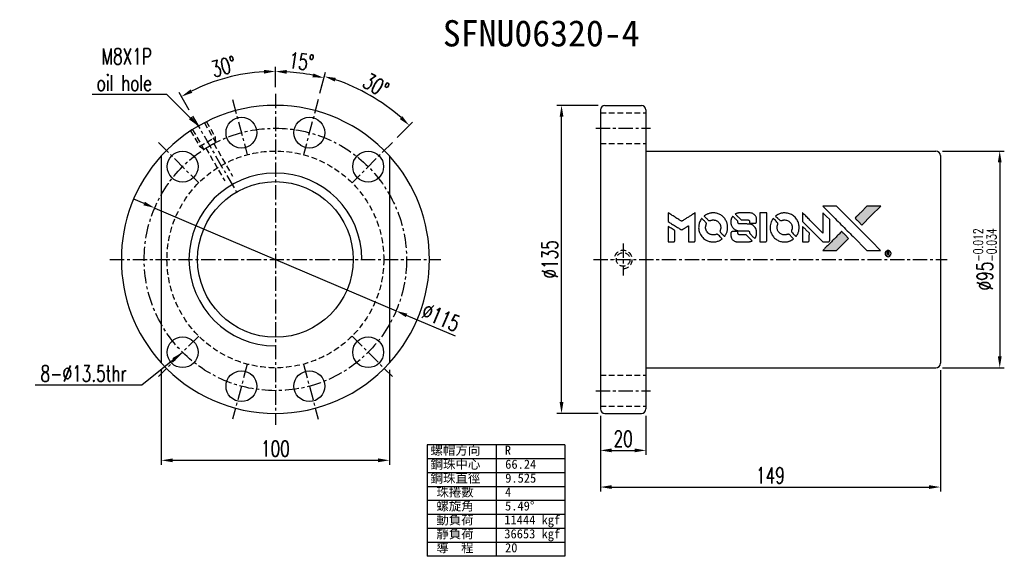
# Model space of a CAD drawing. Extents: x 84 to 516, y 95 to 330.
import ezdxf

# ---------------------------------------------------------------- set-up
doc = ezdxf.new("R2010")
doc.units = 0
doc.header["$LTSCALE"] = 5
doc.header["$MEASUREMENT"] = 0
doc.header["$PDMODE"] = 1
doc.linetypes.add('CENTER', pattern=[2, 1.25, -0.25, 0.25, -0.25])
doc.linetypes.add('DASHED', pattern=[0.75, 0.5, -0.25])
doc.layers.get('0').update_dxf_attribs({"linetype": 'CONTINUOUS'})
doc.layers.get('DEFPOINTS').update_dxf_attribs({"linetype": 'CONTINUOUS'})
for name, color, linetype in [('CL', 1, 'CENTER'), ('DIM', 4, 'CONTINUOUS'), ('HID', 2, 'DASHED'), ('OUT', 3, 'CONTINUOUS')]:
    doc.layers.add(name, color=color, linetype=linetype)
doc.styles.add('DIM-7', font='SIMPLEX.shx', dxfattribs={"width": 0.7, "bigfont": 'chineset.shx'})
doc.styles.add('T', font='kaiu.ttf')
doc.dimstyles.new('CNS', dxfattribs={"dimtxt": 3.5, "dimasz": 2.5, "dimexe": 1, "dimexo": 1.5, "dimgap": 0.09, "dimtad": 0, "dimdsep": 46, "dimtxsty": 'DIM-7', "dimcen": 0.09, "dimclrd": 1, "dimclre": 1, "dimclrt": 4, "dimadec": 0, "dimazin": 0, "dimtfac": 1, "dimtix": 1, "dimtmove": 2, "dimatfit": 3, "dimfxl": 1, "dimtvp": 0.971429, "dimtolj": 1, "dimarcsym": 0})

# ---------------------------------------------------------------- blocks, each defined once
blk = doc.blocks.new('*D0')
at = {"layer": 'DEFPOINTS', "color": 0, "transparency": 16777216}
for p in [(146.42, 179.78), (246.42, 179.78), (246.42, 137.11)]:
    blk.add_point(p, dxfattribs=at)
at = {"layer": 'DIM', "color": 7, "lineweight": -2, "transparency": 16777216}
for p, q in [((146.42, 176.78), (146.42, 135.11)), ((246.42, 176.78), (246.42, 135.11)), ((151.42, 137.11), (241.42, 137.11))]:
    blk.add_line(p, q, dxfattribs=at)
at = {"layer": 'DIM', "color": 7, "transparency": 16777216}
for points in [[(151.42, 137.94), (151.42, 136.27), (146.42, 137.11)], [(241.42, 137.94), (241.42, 136.27), (246.42, 137.11)]]:
    blk.add_solid(points, dxfattribs=at)
at = {"layer": 'DIM', "color": 7, "transparency": 16777216, "insert": (196.42, 142.21), "char_height": 7, "attachment_point": 5, "style": 'DIM-7'}
blk.add_mtext('\\A1;100', dxfattribs=at)
blk = doc.blocks.new('*D4')
at = {"layer": 'DEFPOINTS', "color": 0, "transparency": 16777216}
for p in [(485.81, 272.63), (485.81, 177.63), (513.82, 177.63)]:
    blk.add_point(p, dxfattribs=at)
at = {"layer": 'DIM', "color": 7, "lineweight": -2, "transparency": 16777216}
for p, q in [((488.81, 272.63), (515.82, 272.63)), ((513.82, 267.63), (513.82, 182.63)), ((488.81, 177.63), (515.82, 177.63))]:
    blk.add_line(p, q, dxfattribs=at)
at = {"layer": 'DIM', "color": 7, "transparency": 16777216}
for points in [[(512.99, 267.63), (514.66, 267.63), (513.82, 272.63)], [(512.99, 182.63), (514.66, 182.63), (513.82, 177.63)]]:
    blk.add_solid(points, dxfattribs=at)
at = {"layer": 'DIM', "color": 7, "transparency": 16777216, "insert": (507.32, 225.13), "char_height": 7, "attachment_point": 5, "rotation": 90, "style": 'DIM-7'}
blk.add_mtext('\\A1;%%c95{\\H4.2;\\S-0.012^ -0.034;}', dxfattribs=at)
blk = doc.blocks.new('*D3')
at = {"layer": 'DEFPOINTS', "color": 0, "transparency": 16777216}
for p in [(321.81, 292.63), (340.81, 292.63), (340.81, 157.63)]:
    blk.add_point(p, dxfattribs=at)
at = {"layer": 'DIM', "color": 7, "lineweight": -2, "transparency": 16777216}
for p, q in [((337.81, 292.63), (319.81, 292.63)), ((321.81, 162.63), (321.81, 287.63)), ((337.81, 157.63), (319.81, 157.63))]:
    blk.add_line(p, q, dxfattribs=at)
at = {"layer": 'DIM', "color": 7, "transparency": 16777216}
for points in [[(320.98, 287.63), (322.64, 287.63), (321.81, 292.63)], [(320.98, 162.63), (322.64, 162.63), (321.81, 157.63)]]:
    blk.add_solid(points, dxfattribs=at)
at = {"layer": 'DIM', "color": 7, "transparency": 16777216, "insert": (316.71, 225.13), "char_height": 7, "attachment_point": 5, "rotation": 90, "style": 'DIM-7'}
blk.add_mtext('\\A1;%%C135', dxfattribs=at)
blk = doc.blocks.new('*D2')
at = {"layer": 'DEFPOINTS', "color": 0, "transparency": 16777216}
for p in [(338.81, 159.63), (358.81, 159.63), (358.81, 141.45)]:
    blk.add_point(p, dxfattribs=at)
at = {"layer": 'DIM', "color": 7, "lineweight": -2, "transparency": 16777216}
for p, q in [((338.81, 156.63), (338.81, 139.45)), ((358.81, 156.63), (358.81, 139.45)), ((343.81, 141.45), (353.81, 141.45))]:
    blk.add_line(p, q, dxfattribs=at)
at = {"layer": 'DIM', "color": 7, "transparency": 16777216}
for points in [[(343.81, 142.29), (343.81, 140.62), (338.81, 141.45)], [(353.81, 142.29), (353.81, 140.62), (358.81, 141.45)]]:
    blk.add_solid(points, dxfattribs=at)
at = {"layer": 'DIM', "color": 7, "transparency": 16777216, "insert": (348.81, 146.55), "char_height": 7, "attachment_point": 5, "style": 'DIM-7'}
blk.add_mtext('\\A1;20', dxfattribs=at)
blk = doc.blocks.new('*D1')
at = {"layer": 'DEFPOINTS', "color": 0, "transparency": 16777216}
for p in [(487.81, 179.63), (338.81, 159.63), (487.81, 125.4)]:
    blk.add_point(p, dxfattribs=at)
at = {"layer": 'DIM', "color": 7, "lineweight": -2, "transparency": 16777216}
for p, q in [((487.81, 176.63), (487.81, 123.4)), ((338.81, 156.63), (338.81, 123.4)), ((343.81, 125.4), (482.81, 125.4))]:
    blk.add_line(p, q, dxfattribs=at)
at = {"layer": 'DIM', "color": 7, "transparency": 16777216}
for points in [[(343.81, 126.23), (343.81, 124.57), (338.81, 125.4)], [(482.81, 126.23), (482.81, 124.57), (487.81, 125.4)]]:
    blk.add_solid(points, dxfattribs=at)
at = {"layer": 'DIM', "color": 7, "transparency": 16777216, "insert": (413.31, 130.5), "char_height": 7, "attachment_point": 5, "style": 'DIM-7'}
blk.add_mtext('\\A1;149', dxfattribs=at)
blk = doc.blocks.new('*D5')
at = {"layer": 'DEFPOINTS', "color": 0, "transparency": 16777216}
for p in [(182.11, 306.28), (196.42, 297.63), (160.17, 287.91), (196.42, 225.13), (196.42, 152.63)]:
    blk.add_point(p, dxfattribs=at)
at = {"layer": 'DIM', "color": 7, "lineweight": -2, "transparency": 16777216}
for p, q in [((196.42, 300.63), (196.42, 309.53)), ((158.67, 290.51), (154.21, 298.23))]:
    blk.add_line(p, q, dxfattribs=at)
blk.add_arc((196.42, 225.13), 82.41, 93.4768, 116.5232, dxfattribs=at)
at = {"layer": 'DIM', "color": 7, "transparency": 16777216}
for points in [[(191.39, 308.22), (191.44, 306.55), (196.42, 307.53)], [(160.01, 298.13), (159.22, 299.6), (155.21, 296.49)]]:
    blk.add_solid(points, dxfattribs=at)
at = {"layer": 'DIM', "color": 7, "transparency": 16777216, "insert": (173.77, 309.65), "char_height": 7, "attachment_point": 5, "rotation": 15, "style": 'DIM-7'}
blk.add_mtext('\\A1;30°', dxfattribs=at)
blk = doc.blocks.new('*D6')
at = {"layer": 'DEFPOINTS', "color": 0, "transparency": 16777216}
for p in [(143.52, 247.67), (249.31, 202.58)]:
    blk.add_point(p, dxfattribs=at)
at = {"layer": 'DIM', "color": 7, "lineweight": -2, "transparency": 16777216}
for p, q in [((138.92, 249.63), (134.32, 251.6)), ((143.52, 247.67), (249.31, 202.58)), ((275.41, 191.45), (253.91, 200.62))]:
    blk.add_line(p, q, dxfattribs=at)
at = {"layer": 'DIM', "color": 7, "transparency": 16777216}
for points in [[(139.25, 250.4), (138.6, 248.87), (143.52, 247.67)], [(254.24, 201.38), (253.58, 199.85), (249.31, 202.58)]]:
    blk.add_solid(points, dxfattribs=at)
at = {"layer": 'DIM', "color": 7, "transparency": 16777216, "insert": (268.96, 199.75), "char_height": 7, "attachment_point": 5, "rotation": 336.9119, "style": 'DIM-7'}
blk.add_mtext('\\A1;∅115', dxfattribs=at)
blk = doc.blocks.new('*D7')
at = {"layer": 'DEFPOINTS', "color": 0, "transparency": 16777216}
for p in [(210.72, 306.22), (196.42, 297.63), (215.18, 295.15), (208.71, 271.01), (196.42, 152.63)]:
    blk.add_point(p, dxfattribs=at)
at = {"layer": 'DIM', "color": 7, "lineweight": -2, "transparency": 16777216}
for p, q in [((196.42, 300.63), (196.42, 309.47)), ((215.96, 298.05), (218.25, 306.6))]:
    blk.add_line(p, q, dxfattribs=at)
blk.add_arc((196.42, 225.13), 82.35, 78.4794, 86.5206, dxfattribs=at)
at = {"layer": 'DIM', "color": 7, "transparency": 16777216}
for points in [[(201.39, 306.49), (201.44, 308.16), (196.42, 307.47)], [(213.06, 306.63), (212.67, 305), (217.73, 304.67)]]:
    blk.add_solid(points, dxfattribs=at)
at = {"layer": 'DIM', "color": 7, "transparency": 16777216, "insert": (207.83, 311.83), "char_height": 7, "attachment_point": 5, "rotation": 352.5, "style": 'DIM-7'}
blk.add_mtext('\\A1;15°', dxfattribs=at)
blk = doc.blocks.new('*D8')
at = {"layer": 'DEFPOINTS', "color": 0, "transparency": 16777216}
for p in [(215.18, 295.15), (244.03, 293.13), (247.68, 276.39), (208.71, 271.01), (230, 258.71)]:
    blk.add_point(p, dxfattribs=at)
at = {"layer": 'DIM', "color": 7, "lineweight": -2, "transparency": 16777216}
for p, q in [((215.96, 298.05), (218.42, 307.24)), ((249.8, 278.51), (256.53, 285.24))]:
    blk.add_line(p, q, dxfattribs=at)
blk.add_arc((196.42, 225.13), 83.01, 48.4515, 71.5485, dxfattribs=at)
at = {"layer": 'DIM', "color": 7, "transparency": 16777216}
for points in [[(222.45, 303.07), (222.93, 304.67), (217.9, 305.31)], [(252.05, 287.86), (250.91, 286.65), (255.12, 283.82)]]:
    blk.add_solid(points, dxfattribs=at)
at = {"layer": 'DIM', "color": 7, "transparency": 16777216, "insert": (240.47, 301.43), "char_height": 7, "attachment_point": 5, "rotation": 330, "style": 'DIM-7'}
blk.add_mtext('\\A1;30°', dxfattribs=at)

msp = doc.modelspace()

# ---------------------------------------------------------------- hatches: boundary and pattern name
at = {"linetype": 'Continuous'}
h = msp.add_hatch(color=0, dxfattribs=at)
h.dxf.hatch_style = 1
h.paths.add_polyline_path([(461.652, 248.456), (458.641, 248.455), (455.63, 248.454), (453.036, 245.841, 0.000288), (452.042, 244.838, 0.000479), (451.204, 243.991, 0.000013), (450.447, 243.224, 0.197177), (450.442, 243.213, 0.1112764), (450.444, 243.206, 0.0015954), (451.361, 242.279, 0.0005055), (451.934, 241.705), (453.426, 240.213), (457.539, 244.334)])
h.paths.add_polyline_path([(444.919, 231.72), (447.554, 234.356), (446.059, 235.852, 0.000476), (445.484, 236.425, 0.0015067), (444.555, 237.346, 0.2256647), (444.542, 237.346, 0.0011115), (443.283, 236.092, 0.0003511), (442.504, 235.311, 0.000108), (439.208, 232.001, 0.0006916), (437.542, 230.323, 0.0000771), (436.391, 229.16, 0.1975269), (436.374, 229.119, 0.2961744), (436.386, 229.101, 0.0041949), (437.861, 229.086, 0.0005293), (439.33, 229.084), (442.283, 229.084)])

# ---------------------------------------------------------------- linework, layer by layer
at = {"color": 0}
for points in [[(439.915, 244.833, -0.000056), (441.717, 243.027, -0.000021), (444.244, 240.495, -0.000021), (446.997, 237.735, -0.000025), (449.578, 235.148), (455.626, 229.084), (458.623, 229.092), (461.62, 229.099), (457.579, 233.168, 0.000274), (455.635, 235.122, 0.000123), (453.079, 237.689, 0.000121), (450.376, 240.401, 0.000165), (447.936, 242.845), (442.335, 248.454), (439.318, 248.454), (436.301, 248.454)], [(453.036, 245.841, 0.000288), (452.041, 244.838, 0.000479), (451.204, 243.991, 0.000013), (450.447, 243.224, 0.197177), (450.442, 243.213, 0.197497), (450.447, 243.201, 0.00004), (450.88, 242.763, 0.000836), (451.362, 242.278, 0.000505), (451.934, 241.705), (453.426, 240.213), (457.539, 244.334), (461.652, 248.456), (458.641, 248.455), (455.63, 248.454)], [(368.463, 243.629), (368.463, 241.712), (368.989, 241.391, -0.000297), (369.31, 241.194, -0.000037), (370.013, 240.764, -0.000043), (370.847, 240.252, -0.000036), (371.736, 239.707, 0.000044), (372.605, 239.174, 0.000063), (373.379, 238.699, 0.000035), (374.033, 238.299, 0.0009), (374.212, 238.19), (374.467, 238.035), (374.804, 238.242, 0.001175), (374.998, 238.362, 0.000208), (375.361, 238.588, 0.000225), (375.787, 238.853, 0.000203), (376.227, 239.127, -0.000711), (376.646, 239.388, -0.001119), (377.007, 239.611, -0.000263), (377.324, 239.806, -0.04589), (377.36, 239.823, -0.519312), (377.391, 239.802, -0.001914), (377.4, 239.288, -0.003124), (377.406, 238.44, -0.000285), (377.407, 236.329), (377.407, 232.816), (378.633, 232.816, 0.001727), (379.511, 232.819, 0.025279), (379.82, 232.837, 0.073886), (380.001, 232.884, 0.07426), (380.16, 232.982, 0.03264), (380.2, 233.021, 0.01784), (380.245, 233.073, 0.017712), (380.287, 233.13, 0.026854), (380.319, 233.183), (380.384, 233.305), (380.392, 239.432), (380.399, 245.558), (380.332, 245.515, -0.004595), (380.285, 245.485, -0.00016), (380.098, 245.368, -0.000298), (379.878, 245.231, -0.000208), (379.629, 245.077, 0.000986), (378.899, 244.623, 0.00025), (377.716, 243.883, 0.000268), (376.454, 243.092, 0.000436), (375.384, 242.42, -0.002932), (375.031, 242.2, -0.004718), (374.728, 242.018, -0.001113), (374.461, 241.862, -0.227179), (374.432, 241.86, -0.045982), (374.402, 241.874, -0.000145), (374.044, 242.094, -0.000825), (373.64, 242.343, -0.000517), (373.168, 242.636, 0.000056), (371.548, 243.642, 0.000289), (370.653, 244.198, 0.000481), (369.986, 244.61, 0.000418), (369.285, 245.042), (368.463, 245.547)], [(383.104, 242.907, 0.064158), (382.319, 241.436, 0.06356), (381.929, 239.808, 0.064004), (381.961, 238.146, 0.066747), (382.416, 236.57, 0.04321), (382.954, 235.585, 0.044737), (383.649, 234.719, 0.044901), (384.484, 233.993, 0.044184), (385.439, 233.424, 0.026293), (386.166, 233.12, 0.033344), (386.865, 232.921, 0.033227), (387.587, 232.816, 0.025815), (388.38, 232.795, 0.023119), (389.139, 232.85, 0.031044), (389.818, 232.973, 0.031337), (390.47, 233.178, 0.024258), (391.152, 233.479, 0.015622), (391.391, 233.609, 0.008495), (391.676, 233.781, 0.008415), (391.948, 233.958, 0.020814), (392.14, 234.1), (392.227, 234.17), (391.314, 235.091, 0.002843), (390.63, 235.775, 0.033917), (390.346, 236.019, 0.087906), (390.135, 236.126, 0.073302), (389.885, 236.163, 0.022047), (389.764, 236.157, 0.026465), (389.651, 236.141, 0.022233), (389.525, 236.111, 0.009985), (389.362, 236.06, -0.039011), (388.774, 235.913, -0.044398), (388.195, 235.868, -0.045096), (387.625, 235.925, -0.04265), (387.063, 236.084, -0.071154), (386.271, 236.521, -0.068827), (385.622, 237.166, -0.068713), (385.172, 237.964, -0.070507), (384.961, 238.848, -0.028605), (384.947, 239.226, -0.031418), (384.977, 239.591, -0.031044), (385.053, 239.954, -0.02668), (385.177, 240.324, 0.038913), (385.244, 240.542, 0.043732), (385.274, 240.76, 0.047754), (385.264, 240.96, 0.075756), (385.214, 241.123, 0.07294), (385.157, 241.208, 0.003456), (384.924, 241.46, 0.005023), (384.619, 241.779, 0.002422), (384.223, 242.182, 0.000819), (383.863, 242.543, 0.001349), (383.558, 242.846, 0.0001), (383.284, 243.118, 0.205335), (383.273, 243.122, 0.219821), (383.263, 243.117, 0.002494), (383.217, 243.059, 0.007089), (383.164, 242.99, 0.004494)], [(387.581, 245.489, 0.024131), (387.036, 245.405, 0.022344), (386.488, 245.267, 0.021883), (385.943, 245.078, 0.020884), (385.408, 244.839, 0.010669), (385.104, 244.68, 0.010389), (384.805, 244.506, 0.010913), (384.538, 244.336, 0.022227), (384.338, 244.189), (384.264, 244.129), (385.226, 243.183, 0.002452), (385.603, 242.817, 0.003628), (385.936, 242.5, 0.001662), (386.224, 242.233, 0.070159), (386.292, 242.185, 0.047671), (386.347, 242.164, 0.018624), (386.426, 242.145, 0.017921), (386.515, 242.13, 0.018804), (386.603, 242.122, 0.018255), (386.724, 242.12, 0.041312), (386.815, 242.129, 0.037164), (386.909, 242.154, 0.012342), (387.042, 242.204, -0.015101), (387.363, 242.322, -0.035998), (387.61, 242.385, -0.033244), (387.874, 242.414, -0.011249), (388.262, 242.423, -0.004059), (388.577, 242.421, -0.019693), (388.756, 242.411, -0.027943), (388.903, 242.389, -0.014411), (389.085, 242.345, -0.033089), (389.515, 242.197, -0.033887), (389.919, 241.995, -0.034021), (390.29, 241.742, -0.033942), (390.623, 241.439, -0.02816), (390.921, 241.094, -0.035032), (391.155, 240.74, -0.035269), (391.336, 240.359, -0.029196), (391.476, 239.931, -0.037862), (391.566, 239.439, -0.043657), (391.574, 238.963, -0.043064), (391.5, 238.486, -0.035184), (391.341, 237.995, 0.033699), (391.265, 237.761, 0.052815), (391.235, 237.552, 0.059167), (391.251, 237.36, 0.058972), (391.312, 237.177, 0.059208), (391.4, 237.034, 0.021125), (391.557, 236.853, 0.008691), (391.847, 236.556, 0.000851), (392.563, 235.852, 0.001873), (392.93, 235.494, 0.013884), (393.111, 235.329, 0.022355), (393.221, 235.242, 0.341453), (393.266, 235.244, 0.073011), (393.357, 235.345, 0.004587), (393.576, 235.681, 0.00748), (393.792, 236.03, 0.016837), (393.942, 236.302, 0.028606), (394.233, 236.965, 0.031352), (394.436, 237.637, 0.031004), (394.556, 238.336, 0.0268), (394.596, 239.08, 0.026698), (394.554, 239.868, 0.03002), (394.428, 240.616, 0.030357), (394.215, 241.337, 0.028554), (393.912, 242.042, 0.062944), (393.041, 243.349, 0.062206), (391.868, 244.404, 0.062448), (390.477, 245.135, 0.064355), (388.962, 245.49, 0.017377), (388.659, 245.511, 0.008369), (388.27, 245.517, 0.008367), (387.882, 245.51, 0.01757)], [(396.679, 243.857, 0.023289), (396.485, 243.555, 0.026845), (396.33, 243.249, 0.026047), (396.205, 242.92, 0.019751), (396.101, 242.549, 0.013249), (396.057, 242.339, 0.025169), (396.035, 242.168, 0.016532), (396.025, 241.954, 0.002937), (396.022, 241.553, 0.003317), (396.024, 241.196, 0.011808), (396.032, 240.967, 0.01777), (396.049, 240.795, 0.021476), (396.077, 240.635, 0.04325), (396.287, 239.961, 0.045753), (396.607, 239.347, 0.04649), (397.029, 238.809, 0.047672), (397.538, 238.364, 0.025315), (397.758, 238.223, 0.015208), (398.031, 238.077, 0.01512), (398.316, 237.946, 0.022488), (398.574, 237.851, 0.027857), (398.974, 237.747, 0.034138), (399.357, 237.696, 0.014286), (399.941, 237.677, 0.00124), (401.429, 237.673, -0.00103), (402.342, 237.671, -0.002552), (403.01, 237.665, -0.001594), (403.518, 237.656, -0.047676), (403.645, 237.641, -0.085307), (403.867, 237.552, -0.097789), (404.034, 237.397, -0.085947), (404.145, 237.173, -0.051339), (404.199, 236.88, 0.014634), (404.21, 236.779, 0.015028), (404.227, 236.681, 0.014927), (404.247, 236.596, 0.059415), (404.267, 236.547, 0.070595), (404.346, 236.44, 0.00028), (405.397, 235.376, 0.000111), (406.475, 234.286, 0.200239), (406.521, 234.267, 0.268906), (406.55, 234.284, 0.001866), (406.699, 234.547, 0.007532), (406.837, 234.8, 0.017818), (406.93, 234.993, 0.013256), (407.016, 235.207, 0.011636), (407.095, 235.434, 0.011528), (407.164, 235.667, 0.012303), (407.221, 235.898, 0.0423), (407.269, 236.258, 0.013657), (407.279, 236.797, 0.013857), (407.26, 237.341, 0.037428), (407.207, 237.723, 0.014927), (407.144, 237.978, 0.0122), (407.062, 238.246, 0.012518), (406.972, 238.497, 0.023062), (406.884, 238.695, 0.065961), (406.4, 239.411, 0.06055), (405.733, 239.999, 0.059676), (404.934, 240.418, 0.060497), (404.063, 240.634, 0.025683), (403.877, 240.647, 0.001528), (403.312, 240.656, 0.002124), (402.6, 240.662, 0.001173), (401.73, 240.664, -0.000809), (400.206, 240.667, -0.017164), (399.754, 240.684, -0.063931), (399.516, 240.732, -0.108429), (399.343, 240.836, -0.052941), (399.245, 240.951, -0.063675), (399.181, 241.078, -0.050562), (399.141, 241.238, -0.020337), (399.117, 241.464, 0.009897), (399.106, 241.602, 0.016482), (399.09, 241.718, 0.019019), (399.071, 241.81, 0.06043), (399.049, 241.868, 0.076267), (398.951, 242.001, 0.00054), (397.955, 242.986, 0.000307), (396.936, 243.991, 0.142594), (396.854, 244.035, 0.232419), (396.83, 244.029, 0.022995), (396.786, 243.988, 0.024627), (396.734, 243.93, 0.015407)], [(399.457, 245.501, 0.018538), (399.266, 245.476, 0.010695), (399.038, 245.433, 0.01068), (398.811, 245.38, 0.017678), (398.622, 245.325, 0.013849), (398.407, 245.247, 0.011814), (398.186, 245.154, 0.004513), (397.982, 245.059, 0.290035), (397.961, 245.027, 0.196418), (397.968, 245.01, 0.000124), (398.333, 244.639, 0.001477), (398.742, 244.225, 0.000898), (399.228, 243.738), (400.494, 242.473), (402.078, 242.465, -0.001471), (403.276, 242.455, -0.028714), (403.645, 242.429, -0.097073), (403.851, 242.361, -0.084199), (404.028, 242.218, -0.042698), (404.112, 242.104, -0.053912), (404.168, 241.985, -0.051004), (404.2, 241.853, -0.032967), (404.211, 241.695, 0.00807), (404.212, 241.614, 0.003023), (404.216, 241.5, 0.002994), (404.222, 241.377, 0.003629), (404.23, 241.261), (404.249, 240.99), (405.463, 240.99, 0.001618), (406.041, 240.992, 0.005206), (406.426, 240.999, 0.00535), (406.694, 241.009, 0.060675), (406.798, 241.027, 0.048484), (406.856, 241.05, 0.02389), (406.925, 241.091, 0.022812), (406.995, 241.141, 0.02462), (407.058, 241.197, 0.061781), (407.181, 241.35, 0.080179), (407.25, 241.515, 0.048561), (407.282, 241.752, 0.010021), (407.29, 242.173, 0.016602), (407.272, 242.738, 0.031409), (407.213, 243.19, 0.036474), (407.106, 243.583, 0.03439), (406.942, 243.965, 0.065928), (406.524, 244.566, 0.069066), (405.97, 245.027, 0.065697), (405.286, 245.336, 0.051559), (404.486, 245.49, 0.020904), (404.058, 245.51, 0.000451), (401.962, 245.516, 0.000419), (399.855, 245.519, 0.022759)], [(408.749, 239.176), (408.757, 232.831), (410.001, 232.831), (411.246, 232.831), (411.393, 232.906, 0.071429), (411.517, 232.994, 0.054799), (411.623, 233.12, 0.053585), (411.703, 233.269, 0.060698), (411.744, 233.426, 0.033975), (411.762, 233.687, 0.000112), (411.762, 236.914, 0.000726), (411.757, 240.072, 0.001084), (411.743, 242.834), (411.723, 245.522), (410.233, 245.522), (408.742, 245.522)], [(414.419, 242.897, 0.018008), (414.239, 242.623, 0.009842), (414.038, 242.275, 0.009807), (413.848, 241.913, 0.015716), (413.702, 241.597, 0.048467), (413.345, 240.462, 0.045841), (413.204, 239.257, 0.046006), (413.286, 238.051, 0.049638), (413.587, 236.913, 0.064819), (414.371, 235.432, 0.06695), (415.501, 234.219, 0.066691), (416.916, 233.345, 0.063505), (418.534, 232.855, 0.03135), (418.948, 232.812, 0.010439), (419.558, 232.8, 0.010391), (420.166, 232.812, 0.032408), (420.574, 232.856, 0.015696), (421.053, 232.955, 0.018095), (421.503, 233.079, 0.018551), (421.932, 233.233, 0.018352), (422.351, 233.419, 0.015568), (422.627, 233.564, 0.009832), (422.941, 233.751, 0.009795), (423.234, 233.941, 0.023727), (423.44, 234.095), (423.523, 234.164), (422.611, 235.089, 0.001528), (422.094, 235.611, 0.010022), (421.828, 235.867, 0.019586), (421.657, 236.013, 0.061865), (421.528, 236.091, 0.055054), (421.332, 236.154, 0.061607), (421.135, 236.169, 0.048725), (420.905, 236.136, 0.020221), (420.603, 236.05, -0.017722), (420.279, 235.954, -0.02685), (419.99, 235.897, -0.02759), (419.703, 235.872, -0.020233), (419.384, 235.875, -0.04793), (418.773, 235.964, -0.048386), (418.193, 236.167, -0.047866), (417.657, 236.481, -0.044964), (417.178, 236.897, -0.04333), (416.776, 237.394, -0.050921), (416.491, 237.928, -0.051473), (416.322, 238.503, -0.0459), (416.265, 239.124, -0.019014), (416.276, 239.424, -0.024114), (416.31, 239.7, -0.025081), (416.37, 239.961, -0.023892), (416.456, 240.22, 0.008624), (416.53, 240.424, 0.026486), (416.571, 240.565, 0.035074), (416.59, 240.686, 0.02756), (416.595, 240.819, 0.087163), (416.552, 241.033, 0.073291), (416.438, 241.233, 0.028074), (416.188, 241.519, 0.002594), (415.527, 242.187), (414.583, 243.13)], [(418.872, 245.488, 0.023681), (418.345, 245.407, 0.022402), (417.819, 245.276, 0.021929), (417.294, 245.095, 0.020503), (416.776, 244.866, 0.013745), (416.482, 244.71, 0.009767), (416.16, 244.521, 0.009658), (415.867, 244.332, 0.027804), (415.674, 244.187), (415.602, 244.126), (416.533, 243.194, 0.002053), (416.984, 242.747, 0.006738), (417.287, 242.456, 0.007826), (417.501, 242.262, 0.063909), (417.61, 242.189, 0.061532), (417.777, 242.13, 0.068674), (417.947, 242.116, 0.052072), (418.15, 242.149, 0.019648), (418.424, 242.235, -0.018366), (418.76, 242.341, -0.0288), (419.055, 242.404, -0.029061), (419.354, 242.433, -0.019155), (419.7, 242.433, -0.053809), (420.446, 242.323, -0.058833), (421.127, 242.057, -0.058566), (421.731, 241.639, -0.052525), (422.246, 241.078, -0.044733), (422.537, 240.603, -0.040573), (422.749, 240.067, -0.041123), (422.87, 239.512, -0.04951), (422.888, 238.979, -0.017369), (422.863, 238.729, -0.024255), (422.822, 238.508, -0.023787), (422.76, 238.289, -0.015798), (422.668, 238.044, 0.010631), (422.608, 237.889, 0.033653), (422.577, 237.782, 0.037806), (422.563, 237.679, 0.016307), (422.559, 237.54, 0.068179), (422.597, 237.271, 0.095747), (422.706, 237.055, 0.033418), (422.961, 236.766, 0.002133), (423.765, 235.978, 0.001452), (424.221, 235.538, 0.012393), (424.43, 235.346, 0.020479), (424.555, 235.246, 0.344362), (424.605, 235.247, 0.074287), (424.704, 235.358, 0.005454), (424.924, 235.7, 0.008391), (425.141, 236.061, 0.017097), (425.298, 236.353, 0.027375), (425.555, 236.956, 0.02835), (425.741, 237.575, 0.027723), (425.858, 238.225, 0.023913), (425.911, 238.917, 0.027047), (425.89, 239.747, 0.031685), (425.778, 240.527, 0.032425), (425.571, 241.27, 0.031013), (425.267, 241.992, 0.037914), (424.76, 242.846, 0.040153), (424.138, 243.597, 0.039834), (423.399, 244.244, 0.036173), (422.543, 244.788, 0.040752), (421.704, 245.156, 0.035885), (420.781, 245.402, 0.035491), (419.82, 245.515, 0.037615)], [(427.4, 243.658), (427.4, 241.73), (431.865, 237.273), (436.33, 232.817), (437.574, 232.824, 0.0008), (438.373, 232.83, 0.010795), (438.666, 232.838, 0.030495), (438.827, 232.857, 0.080372), (438.936, 232.895, 0.03816), (439.042, 232.963, 0.041799), (439.134, 233.045, 0.042486), (439.209, 233.139, 0.042078), (439.267, 233.245, 0.099276), (439.301, 233.397, 0.003302), (439.311, 234.016, 0.002586), (439.315, 235.1, 0.000204), (439.311, 237.984), (439.302, 242.604), (437.816, 244.085), (436.33, 245.566), (436.315, 241.127), (436.3, 236.687), (431.932, 241.078, 0.000253), (430.251, 242.765, 0.000412), (428.823, 244.196, 0.000041), (427.543, 245.475, 0.041338), (427.482, 245.527), (427.4, 245.585)], [(368.463, 236.192), (368.463, 232.816), (369.693, 232.816, 0.000842), (370.475, 232.817, 0.010591), (370.771, 232.825, 0.028995), (370.937, 232.842, 0.069543), (371.055, 232.878, 0.051063), (371.163, 232.944, 0.039932), (371.266, 233.035, 0.039414), (371.355, 233.143, 0.045845), (371.421, 233.258, 0.094811), (371.45, 233.376, 0.007124), (371.461, 233.706, 0.004713), (371.467, 234.273, 0.000534), (371.468, 235.554), (371.466, 237.745), (371.157, 237.936, 0.000828), (370.255, 238.492, 0.000879), (369.369, 239.034, 0.000048), (368.502, 239.561, 0.137596), (368.477, 239.569, 0.413028), (368.471, 239.563, 0.000016), (368.467, 238.577, 0.000623), (368.464, 237.487, 0.000374)], [(396.51, 237.289, 0.065483), (396.365, 237.217, 0.053271), (396.231, 237.105, 0.052018), (396.121, 236.964, 0.0556), (396.046, 236.806, 0.036839), (396.019, 236.704, 0.026922), (396.003, 236.587, 0.016905), (395.995, 236.425, 0.004317), (395.994, 236.163, 0.016369), (396.014, 235.615, 0.029936), (396.072, 235.172, 0.03418), (396.175, 234.781, 0.031327), (396.333, 234.396, 0.046935), (396.619, 233.925, 0.054053), (396.976, 233.54, 0.053701), (397.409, 233.238, 0.045364), (397.922, 233.015, 0.032479), (398.376, 232.897, 0.03386), (398.835, 232.84, 0.013578), (399.557, 232.82, 0.001155), (401.413, 232.824, 0.000413), (403.007, 232.832, 0.005008), (403.619, 232.842, 0.013199), (403.965, 232.86, 0.033956), (404.214, 232.897, 0.013909), (404.47, 232.961, 0.010864), (404.746, 233.043, 0.010938), (404.997, 233.131, 0.028702), (405.171, 233.208), (405.303, 233.275), (404.024, 234.572), (402.745, 235.869), (401.249, 235.868, -0.001504), (400.609, 235.87, -0.00328), (400.118, 235.875, -0.001901), (399.735, 235.884, -0.061333), (399.643, 235.897, -0.063621), (399.513, 235.952, -0.048633), (399.388, 236.042, -0.046769), (399.278, 236.158, -0.047961), (399.192, 236.292, -0.02678), (399.142, 236.406, -0.050957), (399.115, 236.503, -0.029398), (399.102, 236.633, -0.00401), (399.092, 236.906), (399.08, 237.347), (397.876, 237.346, 0.001061), (397.157, 237.344, 0.009147), (396.836, 237.337, 0.020721), (396.646, 237.321, 0.051619)], [(427.4, 236.177), (427.4, 232.814), (428.654, 232.822), (429.908, 232.831), (430.053, 232.92, 0.03146), (430.119, 232.967, 0.026444), (430.183, 233.025, 0.026444), (430.24, 233.089, 0.031457), (430.287, 233.155), (430.377, 233.3), (430.385, 234.965), (430.394, 236.63), (428.92, 238.084, 0.000745), (428.354, 238.642, 0.001228), (427.873, 239.112, 0.000087), (427.44, 239.532, 0.195134), (427.424, 239.539, 0.412117), (427.414, 239.529, 0.000048), (427.407, 238.551, 0.00109), (427.402, 237.466, 0.000653)], [(442.504, 235.311, 0.000108), (439.208, 232.001, 0.000692), (437.541, 230.322, 0.000077), (436.391, 229.16, 0.197527), (436.374, 229.119, 0.410182), (436.394, 229.1, 0.000493), (437.008, 229.092, 0.002424), (437.861, 229.086, 0.000529), (439.329, 229.084), (442.283, 229.084), (444.919, 231.72), (447.554, 234.356), (446.059, 235.852, 0.000476), (445.484, 236.425, 0.000789), (444.998, 236.908, 0.000035), (444.559, 237.343, 0.19758), (444.548, 237.347, 0.198396), (444.538, 237.343, 0.000019), (443.942, 236.749, 0.000582), (443.283, 236.092, 0.000351)], [(464.517, 228.979, 0.082374), (464.131, 228.803, 0.083404), (463.824, 228.512, 0.082663), (463.626, 228.135, 0.07897), (463.558, 227.707, 0.084941), (463.639, 227.229, 0.08953), (463.875, 226.815, 0.090743), (464.237, 226.513, 0.090193), (464.683, 226.358, 0.10067), (465.189, 226.382, 0.099454), (465.647, 226.601, 0.097736), (465.992, 226.984, 0.09365), (466.171, 227.475, 0.07584), (466.176, 227.853, 0.068415), (466.069, 228.228, 0.068328), (465.865, 228.562, 0.075277), (465.585, 228.816, 0.059367), (465.348, 228.935, 0.048986), (465.073, 229.005, 0.048519), (464.788, 229.021, 0.055347)], [(464.332, 227.678), (464.332, 226.922), (464.42, 226.922), (464.508, 226.922), (464.516, 227.241), (464.525, 227.559), (464.71, 227.568), (464.894, 227.577), (465.023, 227.375, -0.003356), (465.078, 227.289, -0.002757), (465.135, 227.196, -0.002784), (465.186, 227.11, -0.007382), (465.222, 227.048, 0.019487), (465.265, 226.976, 0.098302), (465.298, 226.942, 0.116932), (465.339, 226.927, 0.032798), (465.407, 226.922), (465.523, 226.922), (465.441, 227.063, 0.005748), (465.401, 227.13, 0.002522), (465.346, 227.219, 0.002495), (465.287, 227.312, 0.00334), (465.232, 227.396), (465.106, 227.589), (465.209, 227.642, 0.066516), (465.31, 227.712, 0.085926), (465.378, 227.801, 0.082934), (465.415, 227.91, 0.05747), (465.42, 228.041, 0.023576), (465.411, 228.117, 0.043538), (465.395, 228.178, 0.050891), (465.371, 228.229, 0.049897), (465.337, 228.274, 0.067884), (465.238, 228.355, 0.077412), (465.126, 228.403, 0.049266), (464.967, 228.426, 0.012208), (464.704, 228.433), (464.332, 228.433)], [(465.143, 228.194, -0.120545), (465.198, 228.123, -0.09136), (465.222, 228.026, -0.087576), (465.21, 227.924, -0.098026), (465.164, 227.836, -0.079907), (465.121, 227.798, -0.087697), (465.069, 227.776, -0.041371), (464.986, 227.764, -0.005557), (464.809, 227.756), (464.51, 227.746), (464.51, 228.001), (464.51, 228.255), (464.787, 228.255, -0.007471), (464.941, 228.253, -0.035301), (465.029, 228.244, -0.060486), (465.089, 228.226, -0.063546)]]:
    msp.add_lwpolyline(points, format="xyb", close=True, dxfattribs=at)
at = {"layer": 'CL', "color": 0}
for p, q in [((177.653, 295.155), (184.123, 271.007)), ((196.417, 297.625), (196.417, 152.625)), ((215.182, 295.155), (208.711, 271.007)), ((160.167, 287.912), (179.367, 254.657)), ((336.807, 282.625), (360.807, 282.625)), ((145.152, 276.39), (162.83, 258.713)), ((247.682, 276.39), (230.005, 258.713)), ((348.807, 232.125), (348.807, 218.125)), ((123.917, 225.125), (268.917, 225.125)), ((335.807, 225.125), (490.807, 225.125)), ((162.83, 191.538), (145.152, 173.86)), ((230.005, 191.538), (247.682, 173.86)), ((184.123, 179.244), (177.653, 155.096)), ((208.711, 179.244), (215.182, 155.096)), ((336.807, 167.625), (360.807, 167.625))]:
    msp.add_line(p, q, dxfattribs=at)
msp.add_circle((196.417, 225.125), 57.5, dxfattribs=at)
at = {"layer": 'DIM', "color": 0}
for p, q in [((323.194, 143.847), (262.998, 143.847)), ((262.998, 143.847), (262.998, 95.046)), ((293.096, 143.847), (293.096, 95.046)), ((323.194, 143.847), (323.194, 95.046)), ((323.194, 137.747), (262.998, 137.747)), ((323.194, 131.647), (262.998, 131.647)), ((323.194, 125.547), (262.998, 125.547)), ((323.194, 119.447), (262.998, 119.447)), ((323.194, 113.347), (262.998, 113.347)), ((323.194, 107.247), (262.998, 107.247)), ((323.194, 101.147), (262.998, 101.147)), ((323.194, 95.046), (262.998, 95.046))]:
    msp.add_line(p, q, dxfattribs=at)
for radius, start, end in [(67.5, 137.79455, 222.20545), (67.5, 317.79455, 42.20545), (37.88, 0, 270)]:
    msp.add_arc((196.417, 225.125), radius, start, end, dxfattribs=at)
at = {"layer": 'HID', "color": 0}
for p, q in [((338.807, 289.375), (358.807, 289.375)), ((165.325, 284.979), (170.304, 276.354)), ((166.191, 285.479), (170.131, 278.654)), ((159.262, 281.479), (163.203, 274.654)), ((160.128, 281.979), (165.108, 273.354)), ((163.203, 274.654), (170.131, 278.654)), ((165.069, 273.422), (170.265, 276.422)), ((170.265, 276.422), (170.131, 278.654)), ((165.108, 273.354), (163.203, 274.654)), ((165.935, 273.922), (174.21, 259.59)), ((169.399, 275.922), (177.674, 261.59)), ((338.807, 275.875), (358.807, 275.875)), ((338.807, 174.375), (358.807, 174.375)), ((338.807, 160.875), (358.807, 160.875))]:
    msp.add_line(p, q, dxfattribs=at)
for centre, radius in [((196.417, 225.125), 47.5), ((348.807, 225.125), 3)]:
    msp.add_circle(centre, radius, dxfattribs=at)
msp.add_arc((348.807, 225.125), 4, 270, 180, dxfattribs=at)
at = {"layer": 'OUT', "color": 0}
for p, q in [((338.807, 290.625), (338.807, 159.625)), ((340.807, 292.625), (356.807, 292.625)), ((358.807, 290.625), (358.807, 159.625)), ((358.807, 272.625), (485.807, 272.625)), ((146.417, 270.471), (146.417, 179.779)), ((246.417, 270.471), (246.417, 179.779)), ((487.807, 270.625), (487.807, 179.625)), ((358.807, 177.625), (485.807, 177.625)), ((340.807, 157.625), (356.807, 157.625))]:
    msp.add_line(p, q, dxfattribs=at)
for centre, radius in [((181.535, 280.666), 6.75), ((211.299, 280.666), 6.75), ((155.759, 265.784), 6.75), ((237.076, 265.784), 6.75), ((196.417, 225.125), 34.1), ((155.759, 184.467), 6.75), ((237.076, 184.467), 6.75), ((181.535, 169.584), 6.75), ((211.299, 169.584), 6.75)]:
    msp.add_circle(centre, radius, dxfattribs=at)
for centre, radius, start, end in [((196.417, 225.125), 67.5, 42.20545, 137.79455), ((340.807, 290.625), 2, 90, 180), ((356.807, 290.625), 2, 0, 90), ((485.807, 270.625), 2, 0, 90), ((196.417, 225.125), 67.5, 222.20545, 317.79455), ((485.807, 179.625), 2, 270, 0), ((340.807, 159.625), 2, 180, 270), ((356.807, 159.625), 2, 270, 0)]:
    msp.add_arc(centre, radius, start, end, dxfattribs=at)

# ---------------------------------------------------------------- texts
at = {"layer": 'DIM', "color": 0, "style": 'T'}
for s, height, p in [('SFNU06320-4', 11.52, (269.791, 318.46)), ('螺帽方向', 4, (264.411, 139.517)), ('R', 4, (296.952, 139.517)), ('鋼珠中心', 4, (264.411, 133.417)), ('66.24', 4, (297.12, 133.417)), ('鋼珠直徑', 4, (264.411, 127.317)), ('9.525', 4, (297.12, 127.317)), ('珠捲數', 4, (266.951, 121.217)), ('4', 4, (297.049, 121.217)), ('螺旋角', 4, (266.951, 115.117)), ('5.49%%D', 4, (297.049, 115.117)), ('動負荷', 4, (266.951, 109.017)), ('11444 kgf', 4, (296.729, 109.017)), ('靜負荷', 4, (266.951, 102.916)), ('36653 kgf', 4, (296.729, 102.916)), ('導  程', 4, (266.951, 96.816)), ('20', 4, (297.049, 96.816))]:
    msp.add_text(s, height=height, dxfattribs=at).set_placement(p)
at = {"layer": 'DIM', "color": 0, "char_height": 7, "attachment_point": 6, "style": 'DIM-7'}
for s, insert in [('\\A1;M8X1P\\Poil hole', (142.28, 308.279)), ('8-%%c13.5thr', (131.293, 175.133))]:
    msp.add_mtext(s, dxfattribs=dict(at, insert=insert))

# ---------------------------------------------------------------- dimensions: what is measured, and where the dimension line sits
at = {"layer": 'DIM', "color": 0}
for base, line1, line2, picture, middle in [((182.107, 306.282), ((196.417, 297.625), (196.417, 152.625)), ((160.167, 287.912), (196.417, 225.125)), '*D5', (173.768, 309.652)), ((210.717, 306.223), ((215.182, 295.155), (208.711, 271.007)), ((196.417, 297.625), (196.417, 152.625)), '*D7', (207.832, 311.826)), ((244.032, 293.126), ((247.682, 276.39), (230.005, 258.713)), ((215.182, 295.155), (208.711, 271.007)), '*D8', (240.474, 301.434))]:
    dim = msp.add_angular_dim_2l(base=base, line1=line1, line2=line2, dimstyle='CNS', override={"dimscale": 2, "dimgap": 0.8, "dimtad": 1, "dimclrd": 7, "dimclre": 7, "dimclrt": 7, "dimtmove": 1}, dxfattribs=at)
    dim.commit()
    dim.dimension.update_dxf_attribs({"geometry": picture, "text_midpoint": middle})
for base, p1, p2, text, override, picture, middle in [((321.809, 292.625), (340.807, 157.625), (340.807, 292.625), '%%C<>', {"dimscale": 2, "dimgap": 0.8, "dimtad": 1, "dimclrd": 7, "dimclre": 7, "dimclrt": 7, "dimtmove": 1}, '*D3', (316.709, 225.125)), ((513.825, 177.625), (485.807, 272.625), (485.807, 177.625), '%%c<>', {"dimscale": 2, "dimgap": 0.8, "dimtad": 1, "dimclrd": 7, "dimclre": 7, "dimclrt": 7, "dimtol": 1, "dimtp": -0.012, "dimtm": 0.034, "dimtfac": 0.6, "dimtdec": 3, "dimtmove": 0}, '*D4', (507.325, 225.125))]:
    dim = msp.add_linear_dim(base=base, p1=p1, p2=p2, angle=90, text=text, dimstyle='CNS', override=override, dxfattribs=at)
    dim.commit()
    dim.dimension.update_dxf_attribs({"geometry": picture, "text_midpoint": middle})
dim = msp.add_diameter_dim_2p(p1=(143.523, 247.674), p2=(249.312, 202.577), dimstyle='CNS', override={"dimscale": 2, "dimgap": 0.8, "dimtad": 1, "dimclrd": 7, "dimclre": 7, "dimclrt": 7, "dimtmove": 1}, dxfattribs=at)
dim.commit()
dim.dimension.update_dxf_attribs({"geometry": '*D6', "text_midpoint": (268.958, 199.746)})
dim = msp.add_linear_dim(base=(246.417, 137.105), p1=(146.417, 179.779), p2=(246.417, 179.779), angle=180, dimstyle='CNS', override={"dimscale": 2, "dimgap": 0.8, "dimtad": 1, "dimclrd": 7, "dimclre": 7, "dimclrt": 7, "dimtmove": 1}, dxfattribs=at)
dim.commit()
dim.dimension.update_dxf_attribs({"geometry": '*D0', "text_midpoint": (196.417, 142.205)})
for base, p2, picture, middle in [((487.807, 125.399), (487.807, 179.625), '*D1', (413.307, 130.499)), ((358.807, 141.454), (358.807, 159.625), '*D2', (348.807, 146.554))]:
    dim = msp.add_linear_dim(base=base, p1=(338.807, 159.625), p2=p2, dimstyle='CNS', override={"dimscale": 2, "dimgap": 0.8, "dimtad": 1, "dimclrd": 7, "dimclre": 7, "dimclrt": 7, "dimtmove": 1}, dxfattribs=at)
    dim.commit()
    dim.dimension.update_dxf_attribs({"geometry": picture, "text_midpoint": middle})

# ---------------------------------------------------------------- leaders
at = {"layer": 'DIM', "color": 0, "annotation_type": 0, "has_hookline": 1, "hookline_direction": 1}
for points, text_width in [([(162.667, 283.582), (148.88, 297.345), (143.88, 297.345)], 26.133), ([(155.701, 184.409), (137.893, 170.033), (132.893, 170.033)], 40.133)]:
    msp.add_leader(points, dimstyle='CNS', override={"dimscale": 2, "dimgap": 0.8, "dimtad": 1, "dimclrd": 7, "dimclre": 7, "dimclrt": 7, "dimtmove": 1}, dxfattribs=dict(at, text_width=text_width))

doc.saveas('drawing.dxf')
